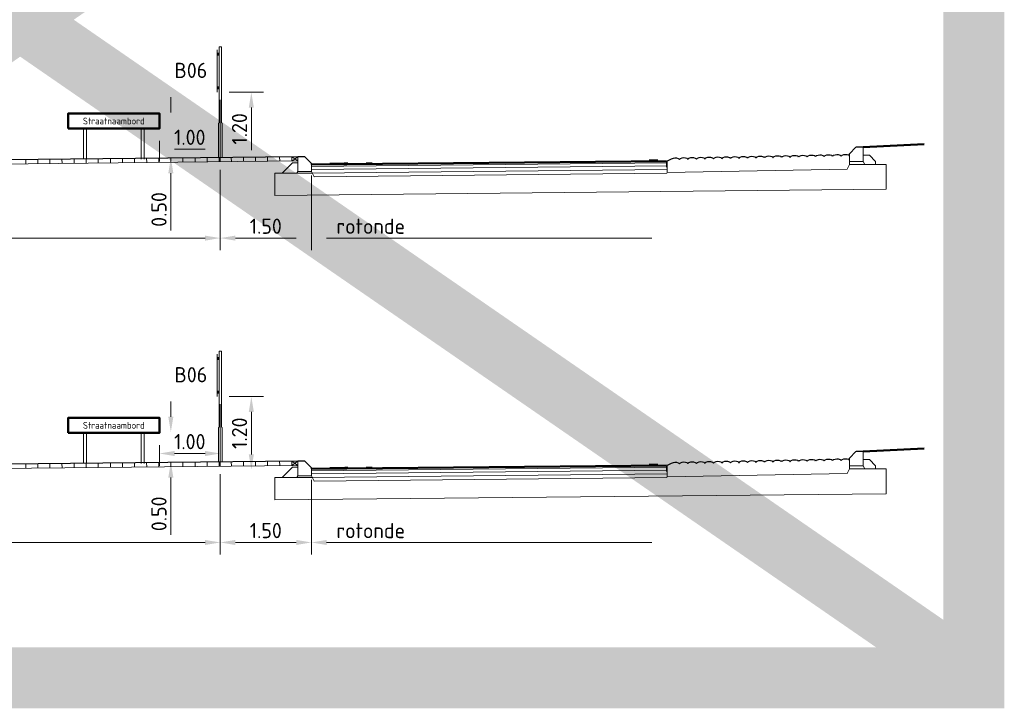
# Model space of a CAD drawing. Header units: metres. Extents: x -699 to 2316, y -1199 to 781.
# Tile 37 of 256: x 420 to 436, y -532 to -520. Entities that reach past the tile are written whole.
import ezdxf
from ezdxf.enums import TextEntityAlignment as Align

# ---------------------------------------------------------------- set-up
doc = ezdxf.new("R2010")
doc.units = ezdxf.units.M
doc.header["$PDMODE"] = 1
for name, color, linetype, lineweight in [('N-WA-GW-BERM-GD', 90, 'Continuous', 50), ('N-WE-IE-MEUBILAIR_WEGMEUBILAIR_PAAL-GD', 7, 'Continuous', 50), ('N-WE-VH-KANTVERHARDING-GD', 210, 'Continuous', 50), ('N-WE-VV-MARKERING-GD', 170, 'Continuous', 50), ('X-XX-AL-M', 7, 'Continuous', 18), ('X-XX-AL-T25', 7, 'Continuous', 25)]:
    doc.layers.add(name, color=color, linetype=linetype, lineweight=lineweight)
doc.styles.add('NLCS-ISO', font='NLCS-ISO.ttf')
doc.styles.add('NLCS-ISO-M100-T25', font='NLCS-ISO.ttf', dxfattribs={"height": 0.25})
doc.dimstyles.new('NLCS-M100-T25-PIJL_A_L2_H1', dxfattribs={"dimscale": 0.1, "dimtxt": 2.5, "dimasz": 2.5, "dimexe": 2, "dimexo": 2, "dimgap": 0.7, "dimtad": 1, "dimzin": 0, "dimdsep": 46, "dimtxsty": 'NLCS-ISO-M100-T25', "dimcen": 0, "dimdle": 2, "dimclrd": 256, "dimclre": 256, "dimclrt": 256, "dimadec": 1, "dimazin": 0, "dimtfac": 1, "dimtdec": 3, "dimtofl": 0, "dimtmove": 0, "dimatfit": 3, "dimfxl": 2, "dimtfillclr": 256, "dimtolj": 1, "dimtzin": 0, "dimlwd": -1, "dimlwe": -1, "dimarcsym": 0})

# ---------------------------------------------------------------- blocks, each defined once
blk = doc.blocks.new('*D2065')
at = {"layer": 'Defpoints', "color": 0, "transparency": 16777216}
for p in [(423.202, -521.604), (423.764, -522.804), (423.764, -522.804)]:
    blk.add_point(p, dxfattribs=at)
at = {"layer": 'X-XX-AL-M', "transparency": 16777216}
for p, q in [((423.402, -521.604), (423.964, -521.604)), ((423.764, -521.854), (423.764, -522.554))]:
    blk.add_line(p, q, dxfattribs=at)
for points in [[(423.722, -521.854), (423.805, -521.854), (423.764, -521.604)], [(423.722, -522.554), (423.805, -522.554), (423.764, -522.804)]]:
    blk.add_solid(points, dxfattribs=at)
at = {"layer": 'X-XX-AL-M', "transparency": 16777216, "insert": (423.569, -522.204), "char_height": 0.25, "attachment_point": 5, "rotation": 90, "style": 'NLCS-ISO-M100-T25'}
blk.add_mtext('\\A1;1.20', dxfattribs=at)
blk = doc.blocks.new('*D2066')
at = {"layer": 'Defpoints', "color": 0, "transparency": 16777216}
for p in [(422.44, -522.184), (422.44, -522.684), (422.44, -522.684)]:
    blk.add_point(p, dxfattribs=at)
at = {"layer": 'X-XX-AL-M', "transparency": 16777216}
for p, q in [((422.44, -521.934), (422.44, -521.684)), ((422.44, -522.934), (422.44, -523.874))]:
    blk.add_line(p, q, dxfattribs=at)
for points in [[(422.398, -521.934), (422.482, -521.934), (422.44, -522.184)], [(422.398, -522.934), (422.482, -522.934), (422.44, -522.684)]]:
    blk.add_solid(points, dxfattribs=at)
at = {"layer": 'X-XX-AL-M', "transparency": 16777216, "insert": (422.245, -523.529), "char_height": 0.25, "attachment_point": 5, "rotation": 90, "style": 'NLCS-ISO-M100-T25'}
blk.add_mtext('\\A1;0.50', dxfattribs=at)
blk = doc.blocks.new('*D2067')
at = {"layer": 'Defpoints', "color": 0, "transparency": 16777216}
for p in [(423.252, -521.529), (422.252, -522.2), (422.252, -522.538)]:
    blk.add_point(p, dxfattribs=at)
at = {"layer": 'X-XX-AL-M', "transparency": 16777216}
for p, q in [((423.252, -521.729), (423.252, -522.738)), ((422.252, -522.4), (422.252, -522.738)), ((423.002, -522.538), (422.502, -522.538))]:
    blk.add_line(p, q, dxfattribs=at)
for points in [[(422.502, -522.496), (422.502, -522.58), (422.252, -522.538)], [(423.002, -522.496), (423.002, -522.58), (423.252, -522.538)]]:
    blk.add_solid(points, dxfattribs=at)
at = {"layer": 'X-XX-AL-M', "transparency": 16777216, "insert": (422.752, -522.343), "char_height": 0.25, "attachment_point": 5, "style": 'NLCS-ISO-M100-T25'}
blk.add_mtext('\\A1;1.00', dxfattribs=at)
blk = doc.blocks.new('*D2061')
at = {"layer": 'Defpoints', "color": 0, "transparency": 16777216}
for p in [(423.252, -522.676), (415.752, -522.862), (423.252, -523.999)]:
    blk.add_point(p, dxfattribs=at)
at = {"layer": 'X-XX-AL-M', "transparency": 16777216}
for p, q in [((423.252, -522.876), (423.252, -524.199)), ((415.752, -523.062), (415.752, -524.199)), ((416.002, -523.999), (423.002, -523.999))]:
    blk.add_line(p, q, dxfattribs=at)
for points in [[(416.002, -523.958), (416.002, -524.041), (415.752, -523.999)], [(423.002, -523.958), (423.002, -524.041), (423.252, -523.999)]]:
    blk.add_solid(points, dxfattribs=at)
at = {"layer": 'X-XX-AL-M', "transparency": 16777216, "insert": (419.502, -523.804), "char_height": 0.25, "attachment_point": 5, "style": 'NLCS-ISO-M100-T25'}
blk.add_mtext('\\A1;7.50', dxfattribs=at)
blk = doc.blocks.new('*D2063')
at = {"layer": 'Defpoints', "color": 0, "transparency": 16777216}
for p in [(423.252, -522.676), (424.752, -522.772), (423.252, -523.999)]:
    blk.add_point(p, dxfattribs=at)
at = {"layer": 'X-XX-AL-M', "transparency": 16777216}
for p, q in [((423.252, -522.876), (423.252, -524.199)), ((424.752, -522.972), (424.752, -524.199)), ((424.502, -523.999), (423.502, -523.999))]:
    blk.add_line(p, q, dxfattribs=at)
for points in [[(423.502, -523.958), (423.502, -524.041), (423.252, -523.999)], [(424.502, -523.958), (424.502, -524.041), (424.752, -523.999)]]:
    blk.add_solid(points, dxfattribs=at)
at = {"layer": 'X-XX-AL-M', "transparency": 16777216, "insert": (424.002, -523.804), "char_height": 0.25, "attachment_point": 5, "style": 'NLCS-ISO-M100-T25'}
blk.add_mtext('\\A1;1.50', dxfattribs=at)
blk = doc.blocks.new('007')
at = {"color": 8, "lineweight": 5}
blk.add_line((0, 0), (0, 0.07), dxfattribs=at)
blk = doc.blocks.new('*D2085')
at = {"layer": 'Defpoints', "color": 0, "transparency": 16777216}
for p in [(423.202, -526.604), (423.764, -527.804), (423.764, -527.804)]:
    blk.add_point(p, dxfattribs=at)
at = {"layer": 'X-XX-AL-M', "transparency": 16777216}
for p, q in [((423.402, -526.604), (423.964, -526.604)), ((423.764, -526.854), (423.764, -527.554))]:
    blk.add_line(p, q, dxfattribs=at)
for points in [[(423.722, -526.854), (423.805, -526.854), (423.764, -526.604)], [(423.722, -527.554), (423.805, -527.554), (423.764, -527.804)]]:
    blk.add_solid(points, dxfattribs=at)
at = {"layer": 'X-XX-AL-M', "transparency": 16777216, "insert": (423.569, -527.204), "char_height": 0.25, "attachment_point": 5, "rotation": 90, "style": 'NLCS-ISO-M100-T25'}
blk.add_mtext('\\A1;1.20', dxfattribs=at)
blk = doc.blocks.new('*D2078')
at = {"layer": 'Defpoints', "color": 0, "transparency": 16777216}
for p in [(422.44, -527.184), (422.44, -527.684), (422.44, -527.684)]:
    blk.add_point(p, dxfattribs=at)
at = {"layer": 'X-XX-AL-M', "transparency": 16777216}
for p, q in [((422.44, -526.934), (422.44, -526.684)), ((422.44, -527.934), (422.44, -528.874))]:
    blk.add_line(p, q, dxfattribs=at)
for points in [[(422.398, -526.934), (422.482, -526.934), (422.44, -527.184)], [(422.398, -527.934), (422.482, -527.934), (422.44, -527.684)]]:
    blk.add_solid(points, dxfattribs=at)
at = {"layer": 'X-XX-AL-M', "transparency": 16777216, "insert": (422.245, -528.529), "char_height": 0.25, "attachment_point": 5, "rotation": 90, "style": 'NLCS-ISO-M100-T25'}
blk.add_mtext('\\A1;0.50', dxfattribs=at)
blk = doc.blocks.new('*D2079')
at = {"layer": 'Defpoints', "color": 0, "transparency": 16777216}
for p in [(423.252, -526.529), (422.252, -527.2), (422.252, -527.538)]:
    blk.add_point(p, dxfattribs=at)
at = {"layer": 'X-XX-AL-M', "transparency": 16777216}
for p, q in [((423.252, -526.729), (423.252, -527.738)), ((422.252, -527.4), (422.252, -527.738)), ((423.002, -527.538), (422.502, -527.538))]:
    blk.add_line(p, q, dxfattribs=at)
for points in [[(422.502, -527.496), (422.502, -527.58), (422.252, -527.538)], [(423.002, -527.496), (423.002, -527.58), (423.252, -527.538)]]:
    blk.add_solid(points, dxfattribs=at)
at = {"layer": 'X-XX-AL-M', "transparency": 16777216, "insert": (422.752, -527.343), "char_height": 0.25, "attachment_point": 5, "style": 'NLCS-ISO-M100-T25'}
blk.add_mtext('\\A1;1.00', dxfattribs=at)
blk = doc.blocks.new('*D2082')
at = {"layer": 'Defpoints', "color": 0, "transparency": 16777216}
for p in [(423.252, -527.676), (415.752, -527.862), (423.252, -528.999)]:
    blk.add_point(p, dxfattribs=at)
at = {"layer": 'X-XX-AL-M', "transparency": 16777216}
for p, q in [((423.252, -527.876), (423.252, -529.199)), ((415.752, -528.062), (415.752, -529.199)), ((416.002, -528.999), (423.002, -528.999))]:
    blk.add_line(p, q, dxfattribs=at)
for points in [[(416.002, -528.958), (416.002, -529.041), (415.752, -528.999)], [(423.002, -528.958), (423.002, -529.041), (423.252, -528.999)]]:
    blk.add_solid(points, dxfattribs=at)
at = {"layer": 'X-XX-AL-M', "transparency": 16777216, "insert": (419.502, -528.804), "char_height": 0.25, "attachment_point": 5, "style": 'NLCS-ISO-M100-T25'}
blk.add_mtext('\\A1;7.50', dxfattribs=at)
blk = doc.blocks.new('*D2084')
at = {"layer": 'Defpoints', "color": 0, "transparency": 16777216}
for p in [(423.252, -527.676), (424.752, -527.772), (423.252, -528.999)]:
    blk.add_point(p, dxfattribs=at)
at = {"layer": 'X-XX-AL-M', "transparency": 16777216}
for p, q in [((423.252, -527.876), (423.252, -529.199)), ((424.752, -527.972), (424.752, -529.199)), ((424.502, -528.999), (423.502, -528.999))]:
    blk.add_line(p, q, dxfattribs=at)
for points in [[(423.502, -528.958), (423.502, -529.041), (423.252, -528.999)], [(424.502, -528.958), (424.502, -529.041), (424.752, -528.999)]]:
    blk.add_solid(points, dxfattribs=at)
at = {"layer": 'X-XX-AL-M', "transparency": 16777216, "insert": (424.002, -528.804), "char_height": 0.25, "attachment_point": 5, "style": 'NLCS-ISO-M100-T25'}
blk.add_mtext('\\A1;1.50', dxfattribs=at)

msp = doc.modelspace()

# ---------------------------------------------------------------- linework, layer by layer
at = {"const_width": 1}
msp.add_lwpolyline([(404.2797, -509.5986), (435.6462, -509.5986), (435.6462, -531.2238), (404.2797, -531.2238)], close=True, dxfattribs=at)
for points in [[(435.6462, -509.5986), (404.2797, -531.2238)], [(404.2797, -509.5986), (435.6462, -531.2238)]]:
    msp.add_lwpolyline(points, dxfattribs=at)
at = {"layer": 'N-WA-GW-BERM-GD'}
for p, q in [((433.8275, -522.5041), (434.8275, -522.4541)), ((433.8275, -527.5041), (434.8275, -527.4541))]:
    msp.add_line(p, q, dxfattribs=at)
at = {"layer": 'N-WE-IE-MEUBILAIR_WEGMEUBILAIR_PAAL-GD', "lineweight": 18}
for p, q in [((423.2725, -520.8574), (423.2325, -520.8574)), ((421.0025, -522.2002), (421.0025, -522.7002)), ((421.0525, -522.2002), (421.0525, -522.7002)), ((421.9525, -522.2002), (421.9525, -522.7002)), ((422.0025, -522.2002), (422.0025, -522.7002)), ((423.2725, -525.8574), (423.2325, -525.8574)), ((421.0025, -527.2002), (421.0025, -527.7002)), ((421.0525, -527.2002), (421.0525, -527.7002)), ((421.9525, -527.2002), (421.9525, -527.7002)), ((422.0025, -527.2002), (422.0025, -527.7002))]:
    msp.add_line(p, q, dxfattribs=at)
at = {"layer": 'N-WE-IE-MEUBILAIR_WEGMEUBILAIR_PAAL-GD', "lineweight": 18, "flags": 128}
for points in [[(423.2325, -520.8574), (423.2325, -522.1027), (423.2225, -522.1127), (423.2225, -522.6761)], [(423.2825, -522.6755), (423.2825, -522.1127), (423.2725, -522.1027), (423.2725, -520.8574)], [(423.2325, -525.8574), (423.2325, -527.1027), (423.2225, -527.1127), (423.2225, -527.6761)], [(423.2825, -527.6755), (423.2825, -527.1127), (423.2725, -527.1027), (423.2725, -525.8574)]]:
    msp.add_lwpolyline(points, dxfattribs=at)
at = {"layer": 'N-WE-IE-MEUBILAIR_WEGMEUBILAIR_PAAL-GD', "lineweight": 18, "const_width": 0.02, "flags": 128}
for points in [[(423.2025, -521.6043), (423.2025, -520.9043)], [(423.2225, -520.9543), (423.2225, -521.0043)], [(423.2225, -521.5543), (423.2225, -521.5043)], [(423.2025, -526.6043), (423.2025, -525.9043)], [(423.2225, -525.9543), (423.2225, -526.0043)], [(423.2225, -526.5543), (423.2225, -526.5043)]]:
    msp.add_lwpolyline(points, dxfattribs=at)
at = {"layer": 'N-WE-VH-KANTVERHARDING-GD', "color": 8, "lineweight": 9}
for p, q in [((424.5275, -522.6624), (415.9775, -522.7524)), ((424.4286, -522.6634), (424.5275, -522.7324)), ((424.4293, -522.7334), (424.5275, -522.6624)), ((433.8275, -522.6391), (433.9275, -522.6391)), ((433.9275, -522.6391), (434.0275, -522.7391)), ((424.5275, -522.7324), (415.9775, -522.8224)), ((430.6025, -522.7639), (424.7525, -522.8224)), ((430.6025, -522.8139), (424.7525, -522.8724)), ((430.6025, -522.9239), (430.6025, -522.7339)), ((433.6025, -522.7891), (433.5647, -522.8647)), ((433.6025, -522.7891), (433.6025, -522.7391)), ((433.6025, -522.7891), (434.2025, -522.7891)), ((433.8275, -522.7391), (433.8525, -522.7891)), ((434.0275, -522.7391), (434.0275, -522.7891)), ((434.2025, -522.7891), (434.2025, -523.1979)), ((424.1525, -522.9323), (424.1525, -523.2984)), ((424.7632, -522.9323), (424.1525, -522.9323)), ((424.5275, -522.9024), (424.5125, -522.9323)), ((424.7525, -522.9024), (424.7973, -522.992)), ((430.6025, -522.8739), (424.7632, -522.9323)), ((430.5975, -522.934), (424.7973, -522.992)), ((430.6025, -522.9239), (430.5975, -522.934)), ((430.6025, -522.9239), (433.5647, -522.8647)), ((434.2025, -523.1979), (424.1525, -523.2984)), ((424.5275, -527.6624), (415.9775, -527.7524)), ((424.4286, -527.6634), (424.5275, -527.7324)), ((424.4293, -527.7334), (424.5275, -527.6624)), ((433.8275, -527.6391), (433.9275, -527.6391)), ((433.9275, -527.6391), (434.0275, -527.7391)), ((424.5275, -527.7324), (415.9775, -527.8224)), ((430.6025, -527.7639), (424.7525, -527.8224)), ((430.6025, -527.8139), (424.7525, -527.8724)), ((430.6025, -527.9239), (430.6025, -527.7339)), ((433.6025, -527.7891), (433.5647, -527.8647)), ((433.6025, -527.7891), (433.6025, -527.7391)), ((433.6025, -527.7891), (434.2025, -527.7891)), ((433.8275, -527.7391), (433.8525, -527.7891)), ((434.0275, -527.7391), (434.0275, -527.7891)), ((434.2025, -527.7891), (434.2025, -528.1979)), ((424.1525, -527.9323), (424.1525, -528.2984)), ((424.7632, -527.9323), (424.1525, -527.9323)), ((424.5275, -527.9024), (424.5125, -527.9323)), ((424.7525, -527.9024), (424.7973, -527.992)), ((430.6025, -527.8739), (424.7632, -527.9323)), ((430.5975, -527.934), (424.7973, -527.992)), ((430.6025, -527.9239), (430.5975, -527.934)), ((430.6025, -527.9239), (433.5647, -527.8647)), ((434.2025, -528.1979), (424.1525, -528.2984))]:
    msp.add_line(p, q, dxfattribs=at)
at = {"layer": 'N-WE-VH-KANTVERHARDING-GD'}
for p, q in [((430.5925, -522.734), (424.7525, -522.7924)), ((430.5925, -527.734), (424.7525, -527.7924))]:
    msp.add_line(p, q, dxfattribs=at)
at = {"layer": 'N-WE-VH-KANTVERHARDING-GD', "lineweight": 25}
for p, q in [((430.6692, -522.7005), (430.6025, -522.7339)), ((430.6692, -527.7005), (430.6025, -527.7339))]:
    msp.add_line(p, q, dxfattribs=at)
at = {"layer": 'N-WE-VH-KANTVERHARDING-GD'}
for points in [[(420.7525, -522.2002), (422.2525, -522.2002), (422.2525, -521.9502), (420.7525, -521.9502)], [(420.7525, -527.2002), (422.2525, -527.2002), (422.2525, -526.9502), (420.7525, -526.9502)]]:
    msp.add_lwpolyline(points, close=True, dxfattribs=at)
at = {"layer": 'N-WE-VH-KANTVERHARDING-GD', "lineweight": 25}
for points in [[(433.6025, -522.6515), (433.6025, -522.6141), (433.7066, -522.5052, -0.2046932), (433.721, -522.4991), (433.8225, -522.4991)], [(433.6025, -527.6515), (433.6025, -527.6141), (433.7066, -527.5052, -0.2046932), (433.721, -527.4991), (433.8225, -527.4991)]]:
    msp.add_lwpolyline(points, format="xyb", dxfattribs=at)
at = {"layer": 'N-WE-VH-KANTVERHARDING-GD'}
for points in [[(433.8225, -522.4991), (433.8275, -522.5041)], [(433.8225, -527.4991), (433.8275, -527.5041)]]:
    msp.add_lwpolyline(points, dxfattribs=at)
at = {"layer": 'N-WE-VH-KANTVERHARDING-GD', "lineweight": 25, "flags": 128}
for points in [[(424.7525, -522.7924), (424.7525, -522.7724), (424.6425, -522.6624), (424.5275, -522.6624), (415.9775, -522.7524), (415.8625, -522.7524), (415.7525, -522.8624), (415.7525, -522.8824)], [(424.7525, -527.7924), (424.7525, -527.7724), (424.6425, -527.6624), (424.5275, -527.6624), (415.9775, -527.7524), (415.8625, -527.7524), (415.7525, -527.8624), (415.7525, -527.8824)]]:
    msp.add_lwpolyline(points, dxfattribs=at)
at = {"layer": 'N-WE-VH-KANTVERHARDING-GD', "color": 8, "lineweight": 9}
for points in [[(424.5275, -522.6624), (424.5275, -522.9024), (424.7525, -522.9024), (424.7525, -522.7724), (424.6425, -522.6624)], [(424.5275, -527.6624), (424.5275, -527.9024), (424.7525, -527.9024), (424.7525, -527.7724), (424.6425, -527.6624)]]:
    msp.add_lwpolyline(points, close=True, dxfattribs=at)
for points in [[(433.8275, -522.5041), (433.8275, -522.7391), (433.6025, -522.7391), (433.6025, -522.6515)], [(433.8275, -527.5041), (433.8275, -527.7391), (433.6025, -527.7391), (433.6025, -527.6515)]]:
    msp.add_lwpolyline(points, dxfattribs=at)
at = {"layer": 'N-WE-VH-KANTVERHARDING-GD', "color": 8, "lineweight": 9, "flags": 128}
for points in [[(424.2715, -522.9323), (424.4414, -522.7624), (424.5275, -522.7624)], [(424.2715, -527.9323), (424.4414, -527.7624), (424.5275, -527.7624)]]:
    msp.add_lwpolyline(points, dxfattribs=at)
at = {"layer": 'N-WE-VH-KANTVERHARDING-GD', "color": 8, "lineweight": 9, "const_width": 0.02, "flags": 128}
for points in [[(430.5925, -522.7339), (430.5925, -522.8373)], [(430.5925, -527.7339), (430.5925, -527.8373)]]:
    msp.add_lwpolyline(points, dxfattribs=at)
at = {"layer": 'N-WE-VH-KANTVERHARDING-GD', "lineweight": 25}
for centre, radius, start, end in [((431.7161, -522.8151), 0.15, 68.85325, 114.09298), ((431.856, -522.8123), 0.15, 68.85325, 114.09298), ((431.996, -522.8095), 0.15, 68.85325, 114.09298), ((432.136, -522.8067), 0.15, 68.85325, 114.09298), ((432.2759, -522.8039), 0.15, 68.85325, 114.09298), ((432.3228, -522.6827), 0.02, 16.58607, 68.85325), ((432.3628, -522.6824), 0.02, 114.09298, 164.06863), ((432.4159, -522.8011), 0.15, 68.85325, 114.09298), ((432.4628, -522.6799), 0.02, 16.58608, 68.85325), ((432.5028, -522.6796), 0.02, 114.09298, 164.06863), ((432.5559, -522.7983), 0.15, 68.85325, 114.09298), ((432.6028, -522.6771), 0.02, 16.58607, 68.85325), ((432.6428, -522.6768), 0.02, 114.09298, 164.06863), ((432.6958, -522.7955), 0.15, 68.85325, 114.09298), ((432.7427, -522.6743), 0.02, 16.58608, 68.85325), ((432.7827, -522.674), 0.02, 114.09298, 164.06863), ((432.8358, -522.7927), 0.15, 68.85325, 114.09298), ((432.8827, -522.6715), 0.02, 16.58607, 68.85325), ((432.9227, -522.6712), 0.02, 114.09298, 164.06863), ((432.9758, -522.7899), 0.15, 68.85325, 114.09298), ((433.0227, -522.6687), 0.02, 16.58608, 68.85325), ((433.0426, -522.6627), 0.000833, 196.58608, 344.06863), ((433.0627, -522.6684), 0.02, 114.09298, 164.06863), ((433.1157, -522.7871), 0.15, 68.85325, 114.09298), ((433.1626, -522.6659), 0.02, 16.58608, 68.85325), ((433.1826, -522.6599), 0.000833, 196.58608, 344.06863), ((433.2026, -522.6656), 0.02, 114.09298, 164.06863), ((433.2557, -522.7843), 0.15, 68.85325, 114.09298), ((433.3026, -522.6631), 0.02, 16.58607, 68.85325), ((433.3226, -522.6571), 0.000833, 196.58608, 344.06863), ((433.3426, -522.6628), 0.02, 114.09298, 164.06863), ((433.3957, -522.7815), 0.15, 68.85325, 114.09298), ((433.4426, -522.6603), 0.02, 16.58608, 68.85325), ((433.4625, -522.6543), 0.000833, 196.58608, 344.06863), ((433.4826, -522.66), 0.02, 114.09298, 164.06863), ((433.5356, -522.7787), 0.15, 68.85325, 114.09298), ((433.5825, -522.6575), 0.02, 16.58608, 68.85325), ((433.6025, -522.6515), 0.000833, 196.58608, 269.44564), ((430.7363, -522.8347), 0.15, 68.85325, 116.56505), ((430.7832, -522.7134), 0.02, 16.58607, 68.85325), ((430.8032, -522.7075), 0.000833, 196.58607, 344.06863), ((430.8232, -522.7132), 0.02, 114.09298, 164.06863), ((430.8763, -522.8319), 0.15, 68.85325, 114.09298), ((430.9232, -522.7107), 0.02, 16.58607, 68.85325), ((430.9431, -522.7047), 0.000833, 196.58608, 344.06863), ((430.9632, -522.7104), 0.02, 114.09298, 164.06863), ((431.0162, -522.8291), 0.15, 68.85325, 114.09298), ((431.0631, -522.7079), 0.02, 16.58608, 68.85325), ((431.0831, -522.7019), 0.000833, 196.58608, 344.06863), ((431.1031, -522.7076), 0.02, 114.09298, 164.06863), ((431.1562, -522.8263), 0.15, 68.85325, 114.09298), ((431.2031, -522.7051), 0.02, 16.58607, 68.85325), ((431.2231, -522.6991), 0.000833, 196.58608, 344.06863), ((431.2431, -522.7048), 0.02, 114.09298, 164.06863), ((431.2962, -522.8235), 0.15, 68.85325, 114.09298), ((431.3431, -522.7023), 0.02, 16.58608, 68.85325), ((431.363, -522.6963), 0.000833, 196.58608, 344.06863), ((431.3831, -522.702), 0.02, 114.09298, 164.06863), ((431.4361, -522.8207), 0.15, 68.85325, 114.09298), ((431.483, -522.6995), 0.02, 16.58607, 68.85325), ((431.503, -522.6935), 0.000833, 196.58608, 344.06863), ((431.523, -522.6992), 0.02, 114.09298, 164.06863), ((431.5761, -522.8179), 0.15, 68.85325, 114.09298), ((431.623, -522.6967), 0.02, 16.58608, 68.85325), ((431.643, -522.6907), 0.000833, 196.58608, 344.06863), ((431.663, -522.6964), 0.02, 114.09298, 164.06863), ((431.763, -522.6939), 0.02, 16.58607, 68.85325), ((431.7829, -522.6879), 0.000833, 196.58608, 344.06863), ((431.803, -522.6936), 0.02, 114.09298, 164.06863), ((431.9029, -522.6911), 0.02, 16.58608, 68.85325), ((431.9229, -522.6851), 0.000833, 196.58608, 344.06863), ((431.9429, -522.6908), 0.02, 114.09298, 164.06863), ((432.0429, -522.6883), 0.02, 16.58607, 68.85325), ((432.0629, -522.6823), 0.000833, 196.58608, 344.06863), ((432.0829, -522.688), 0.02, 114.09298, 164.06863), ((432.1829, -522.6855), 0.02, 16.58608, 68.85325), ((432.2028, -522.6795), 0.000833, 196.58608, 344.06863), ((432.2229, -522.6852), 0.02, 114.09298, 164.06863), ((432.3428, -522.6767), 0.000833, 196.58608, 344.06863), ((432.4828, -522.6739), 0.000833, 196.58608, 344.06863), ((432.6227, -522.6711), 0.000833, 196.58608, 344.06863), ((432.7627, -522.6683), 0.000833, 196.58608, 344.06863), ((432.9027, -522.6655), 0.000833, 196.58608, 344.06863), ((430.8763, -527.8319), 0.15, 68.85325, 114.09298), ((431.0162, -527.8291), 0.15, 68.85325, 114.09298), ((431.1562, -527.8263), 0.15, 68.85325, 114.09298), ((431.2962, -527.8235), 0.15, 68.85325, 114.09298), ((431.3431, -527.7023), 0.02, 16.58608, 68.85325), ((431.3831, -527.702), 0.02, 114.09298, 164.06863), ((431.4361, -527.8207), 0.15, 68.85325, 114.09298), ((431.483, -527.6995), 0.02, 16.58607, 68.85325), ((431.523, -527.6992), 0.02, 114.09298, 164.06863), ((431.5761, -527.8179), 0.15, 68.85325, 114.09298), ((431.623, -527.6967), 0.02, 16.58608, 68.85325), ((431.663, -527.6964), 0.02, 114.09298, 164.06863), ((431.7161, -527.8151), 0.15, 68.85325, 114.09298), ((431.763, -527.6939), 0.02, 16.58607, 68.85325), ((431.803, -527.6936), 0.02, 114.09298, 164.06863), ((431.856, -527.8123), 0.15, 68.85325, 114.09298), ((431.9029, -527.6911), 0.02, 16.58608, 68.85325), ((431.9429, -527.6908), 0.02, 114.09298, 164.06863), ((431.996, -527.8095), 0.15, 68.85325, 114.09298), ((432.0429, -527.6883), 0.02, 16.58607, 68.85325), ((432.0629, -527.6823), 0.000833, 196.58608, 344.06863), ((432.0829, -527.688), 0.02, 114.09298, 164.06863), ((432.136, -527.8067), 0.15, 68.85325, 114.09298), ((432.1829, -527.6855), 0.02, 16.58608, 68.85325), ((432.2028, -527.6795), 0.000833, 196.58608, 344.06863), ((432.2229, -527.6852), 0.02, 114.09298, 164.06863), ((432.2759, -527.8039), 0.15, 68.85325, 114.09298), ((432.3228, -527.6827), 0.02, 16.58607, 68.85325), ((432.3428, -527.6767), 0.000833, 196.58608, 344.06863), ((432.3628, -527.6824), 0.02, 114.09298, 164.06863), ((432.4159, -527.8011), 0.15, 68.85325, 114.09298), ((432.4628, -527.6799), 0.02, 16.58608, 68.85325), ((432.4828, -527.6739), 0.000833, 196.58608, 344.06863), ((432.5028, -527.6796), 0.02, 114.09298, 164.06863), ((432.5559, -527.7983), 0.15, 68.85325, 114.09298), ((432.6028, -527.6771), 0.02, 16.58607, 68.85325), ((432.6227, -527.6711), 0.000833, 196.58608, 344.06863), ((432.6428, -527.6768), 0.02, 114.09298, 164.06863), ((432.6958, -527.7955), 0.15, 68.85325, 114.09298), ((432.7427, -527.6743), 0.02, 16.58608, 68.85325), ((432.7627, -527.6683), 0.000833, 196.58608, 344.06863), ((432.7827, -527.674), 0.02, 114.09298, 164.06863), ((432.8358, -527.7927), 0.15, 68.85325, 114.09298), ((432.8827, -527.6715), 0.02, 16.58607, 68.85325), ((432.9027, -527.6655), 0.000833, 196.58608, 344.06863), ((432.9227, -527.6712), 0.02, 114.09298, 164.06863), ((432.9758, -527.7899), 0.15, 68.85325, 114.09298), ((433.0227, -527.6687), 0.02, 16.58608, 68.85325), ((433.0426, -527.6627), 0.000833, 196.58608, 344.06863), ((433.0627, -527.6684), 0.02, 114.09298, 164.06863), ((433.1157, -527.7871), 0.15, 68.85325, 114.09298), ((433.1626, -527.6659), 0.02, 16.58608, 68.85325), ((433.1826, -527.6599), 0.000833, 196.58608, 344.06863), ((433.2026, -527.6656), 0.02, 114.09298, 164.06863), ((433.2557, -527.7843), 0.15, 68.85325, 114.09298), ((433.3026, -527.6631), 0.02, 16.58607, 68.85325), ((433.3226, -527.6571), 0.000833, 196.58608, 344.06863), ((433.3426, -527.6628), 0.02, 114.09298, 164.06863), ((433.3957, -527.7815), 0.15, 68.85325, 114.09298), ((433.4426, -527.6603), 0.02, 16.58608, 68.85325), ((433.4625, -527.6543), 0.000833, 196.58608, 344.06863), ((433.4826, -527.66), 0.02, 114.09298, 164.06863), ((433.5356, -527.7787), 0.15, 68.85325, 114.09298), ((433.5825, -527.6575), 0.02, 16.58608, 68.85325), ((433.6025, -527.6515), 0.000833, 196.58608, 269.44564), ((430.7363, -527.8347), 0.15, 68.85325, 116.56505), ((430.7832, -527.7134), 0.02, 16.58607, 68.85325), ((430.8032, -527.7075), 0.000833, 196.58607, 344.06863), ((430.8232, -527.7132), 0.02, 114.09298, 164.06863), ((430.9232, -527.7107), 0.02, 16.58607, 68.85325), ((430.9431, -527.7047), 0.000833, 196.58608, 344.06863), ((430.9632, -527.7104), 0.02, 114.09298, 164.06863), ((431.0631, -527.7079), 0.02, 16.58608, 68.85325), ((431.0831, -527.7019), 0.000833, 196.58608, 344.06863), ((431.1031, -527.7076), 0.02, 114.09298, 164.06863), ((431.2031, -527.7051), 0.02, 16.58607, 68.85325), ((431.2231, -527.6991), 0.000833, 196.58608, 344.06863), ((431.2431, -527.7048), 0.02, 114.09298, 164.06863), ((431.363, -527.6963), 0.000833, 196.58608, 344.06863), ((431.503, -527.6935), 0.000833, 196.58608, 344.06863), ((431.643, -527.6907), 0.000833, 196.58608, 344.06863), ((431.7829, -527.6879), 0.000833, 196.58608, 344.06863), ((431.9229, -527.6851), 0.000833, 196.58608, 344.06863)]:
    msp.add_arc(centre, radius, start, end, dxfattribs=at)
at = {"layer": 'N-WE-VV-MARKERING-GD', "color": 8, "lineweight": 5, "const_width": 0.02}
for points in [[(425.3519, -522.7664), (425.0525, -522.7694)], [(425.7519, -522.7624), (425.6519, -522.7634)], [(430.4525, -522.7154), (430.3025, -522.7169)], [(425.3519, -527.7664), (425.0525, -527.7694)], [(425.7519, -527.7624), (425.6519, -527.7634)], [(430.4525, -527.7154), (430.3025, -527.7169)]]:
    msp.add_lwpolyline(points, dxfattribs=at)
at = {"layer": 'X-XX-AL-M'}
for p, q in [((424.7525, -522.9724), (424.7525, -524.1994)), ((425.0025, -523.9994), (430.3525, -523.9994)), ((424.7525, -527.9724), (424.7525, -529.1994)), ((425.0025, -528.9994), (430.3525, -528.9994))]:
    msp.add_line(p, q, dxfattribs=at)
for points in [[(425.0025, -523.9578), (425.0025, -524.0411), (424.7525, -523.9994)], [(425.0025, -528.9578), (425.0025, -529.0411), (424.7525, -528.9994)]]:
    msp.add_solid(points, dxfattribs=at)

# ---------------------------------------------------------------- block references
at = {"layer": 'N-WE-VH-KANTVERHARDING-GD', "color": 8, "lineweight": 9, "rotation": 180.6030911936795}
for p in [(424.4286, -522.6634), (420.0536, -522.7095), (420.2525, -522.7074), (420.4514, -522.7053), (420.6502, -522.7032), (420.8491, -522.7011), (421.0479, -522.699), (421.2468, -522.6969), (421.4457, -522.6948), (421.6445, -522.6927), (421.8434, -522.6907), (422.0423, -522.6886), (422.2411, -522.6865), (422.44, -522.6844), (422.6388, -522.6823), (422.8377, -522.6802), (423.0366, -522.6781), (423.2354, -522.676), (423.4343, -522.6739), (423.6332, -522.6718), (423.832, -522.6697), (424.0309, -522.6676), (424.2297, -522.6655), (422.44, -527.6844), (422.6388, -527.6823), (422.8377, -527.6802), (423.0366, -527.6781), (423.2354, -527.676), (423.4343, -527.6739), (423.6332, -527.6718), (423.832, -527.6697), (424.0309, -527.6676), (424.2297, -527.6655), (424.4286, -527.6634), (420.0536, -527.7095), (420.2525, -527.7074), (420.4514, -527.7053), (420.6502, -527.7032), (420.8491, -527.7011), (421.0479, -527.699), (421.2468, -527.6969), (421.4457, -527.6948), (421.6445, -527.6927), (421.8434, -527.6907), (422.0423, -527.6886), (422.2411, -527.6865)]:
    msp.add_blockref('007', p, dxfattribs=at)

# ---------------------------------------------------------------- texts
at = {"layer": 'X-XX-AL-M', "char_height": 0.25, "attachment_point": 5, "style": 'NLCS-ISO-M100-T25'}
for insert in [(425.7278, -523.8044), (425.7278, -528.8044)]:
    msp.add_mtext('\\A1;rotonde', dxfattribs=dict(at, insert=insert))
at = {"layer": 'X-XX-AL-T25', "style": 'NLCS-ISO'}
for p in [(422.4996, -521.3686), (422.4996, -526.3686)]:
    msp.add_text('B06', height=0.25, dxfattribs=at).set_placement(p)
for p in [(421.5025, -522.0752), (421.5025, -527.0752)]:
    msp.add_text('Straatnaambord', height=0.11, dxfattribs=at).set_placement(p, align=Align.MIDDLE_CENTER)

# ---------------------------------------------------------------- dimensions: what is measured, and where the dimension line sits
at = {"layer": 'X-XX-AL-M'}
for base, p1, p2, picture, middle in [((422.2525, -522.538), (423.2525, -521.5294), (422.2525, -522.2002), '*D2067', (422.7525, -522.538)), ((422.2525, -527.538), (423.2525, -526.5294), (422.2525, -527.2002), '*D2079', (422.7525, -527.538))]:
    dim = msp.add_linear_dim(base=base, p1=p1, p2=p2, dimstyle='NLCS-M100-T25-PIJL_A_L2_H1', dxfattribs=at)
    dim.commit()
    dim.dimension.update_dxf_attribs({"geometry": picture, "text_midpoint": middle, "dimtype": 160})
for base, p1, p2, picture, middle in [((422.44, -522.6844), (422.44, -522.1844), (422.44, -522.6844), '*D2066', (422.245, -523.5294)), ((422.44, -527.6844), (422.44, -527.1844), (422.44, -527.6844), '*D2078', (422.245, -528.5294))]:
    dim = msp.add_linear_dim(base=base, p1=p1, p2=p2, angle=90, dimstyle='NLCS-M100-T25-PIJL_A_L2_H1', dxfattribs=at)
    dim.commit()
    dim.dimension.update_dxf_attribs({"geometry": picture, "text_midpoint": middle})
for base, p1, p2, picture, middle in [((423.7635, -522.8043), (423.2025, -521.6043), (423.7635, -522.8043), '*D2065', (423.7635, -522.2043)), ((423.7635, -527.8043), (423.2025, -526.6043), (423.7635, -527.8043), '*D2085', (423.7635, -527.2043))]:
    dim = msp.add_linear_dim(base=base, p1=p1, p2=p2, angle=90, dimstyle='NLCS-M100-T25-PIJL_A_L2_H1', dxfattribs=at)
    dim.commit()
    dim.dimension.update_dxf_attribs({"geometry": picture, "text_midpoint": middle, "dimtype": 160})
for base, p1, p2, picture, middle in [((423.2525, -523.9994), (415.7525, -522.8624), (423.2525, -522.6758), '*D2061', (419.5025, -523.8044)), ((423.2525, -523.9994), (424.7525, -522.7724), (423.2525, -522.6758), '*D2063', (424.0025, -523.8044)), ((423.2525, -528.9994), (415.7525, -527.8624), (423.2525, -527.6758), '*D2082', (419.5025, -528.8044)), ((423.2525, -528.9994), (424.7525, -527.7724), (423.2525, -527.6758), '*D2084', (424.0025, -528.8044))]:
    dim = msp.add_linear_dim(base=base, p1=p1, p2=p2, dimstyle='NLCS-M100-T25-PIJL_A_L2_H1', override={"dimtmove": 1}, dxfattribs=at)
    dim.commit()
    dim.dimension.update_dxf_attribs({"geometry": picture, "text_midpoint": middle})

doc.saveas('drawing.dxf')
